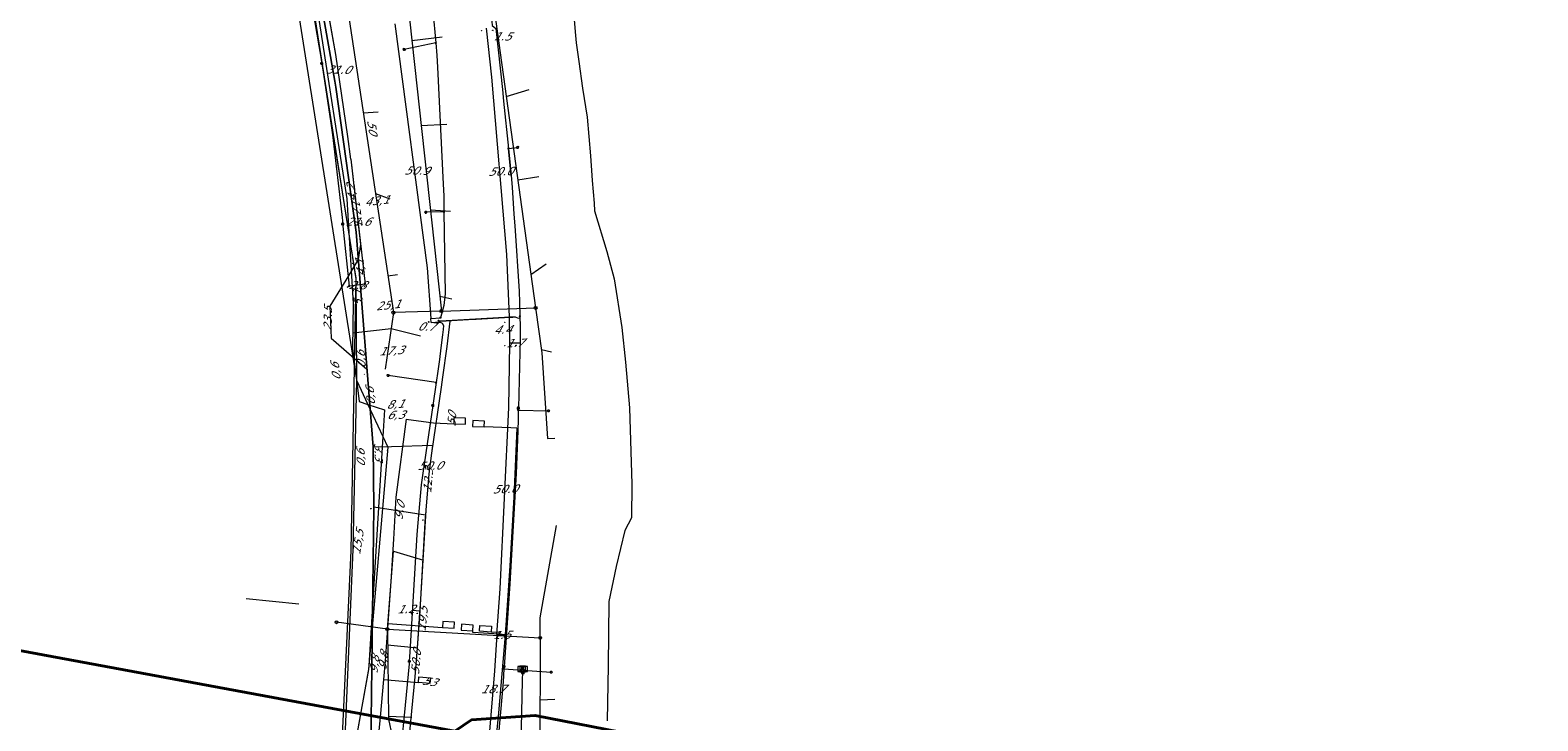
# Model space of a CAD drawing. Header units: metres. Extents: x 124576 to 133557, y 395865 to 402386.
# Tile 8 of 256: x 124839 to 125097, y 396050 to 396168. Entities that reach past the tile are written whole.
import ezdxf
from ezdxf.enums import TextEntityAlignment as Align

# ---------------------------------------------------------------- set-up
doc = ezdxf.new("R2010")
doc.units = ezdxf.units.M
doc.header["$MEASUREMENT"] = 0
for name, color, linetype, lineweight, true_color in [('LG_AanduidingEisVoorzorgsmaatregel', 7, 'Continuous', 40, 0xf7284a), ('LG_Datatransport_Eurofiber_Nederland_BV', 3, 'Continuous', 13, 0x00ff00), ('LG_Datatransport_Gemeente_Tilburg_Ruimtelijke_Uitvoering', 3, 'Continuous', 13, 0x00ff00), ('LG_Datatransport_KPN_BV', 3, 'Continuous', 13, 0x00ff00), ('LG_Laag_Spanning', 7, 'Continuous', 13, 0x960000), ('LG_Laag_Spanning_Enexis_Netbeheer_BV', 7, 'Continuous', 13, 0x960000), ('LG_Laag_Spanning_Gemeente_Tilburg_Ruimtelijke_Uitvoering', 7, 'Continuous', 13, 0x960000), ('LG_Midden_Spanning_Enexis_Netbeheer_BV', 7, 'Continuous', 13, 0xd20000), ('LG_Riool_Vrij_Verval_Gemeente_Tilburg_Ruimtelijke_Uitvoering', 7, 'Continuous', 13, 0xca00a0)]:
    doc.layers.add(name, color=color, linetype=linetype, lineweight=lineweight, true_color=true_color)
for name, color, linetype, lineweight in [('LG_Laag_Spanning_P_Enexis_Netbeheer_BV', 7, 'Continuous', 0), ('LG_Riool_Vrij_Verval_P_Gemeente_Tilburg_Ruimtelijke_Uitvoering', 7, 'Continuous', 0), ('MV_Datatransport', 7, 'Continuous', 0), ('MV_Laag_Spanning', 7, 'Continuous', 0), ('MV_Laag_Spanning_lijn', 7, 'Continuous', 0), ('MV_Laag_Spanning_pijl', 7, 'Continuous', 0), ('MV_Midden_Spanning', 7, 'Continuous', 0), ('MV_Midden_Spanning_lijn', 7, 'Continuous', 0), ('MV_Midden_Spanning_pijl', 7, 'Continuous', 0)]:
    doc.layers.add(name, color=color, linetype=linetype, lineweight=lineweight)
doc.styles.add('Klic_Annotatie', font='verdanai.ttf', dxfattribs={"oblique": 20, "height": 1.4})

# ---------------------------------------------------------------- blocks, each defined once
blk = doc.blocks.new('Mof')
at = {"layer": 'LG_Laag_Spanning_P_Enexis_Netbeheer_BV'}
h = blk.add_hatch(color=256, dxfattribs=at)
edge = h.paths.add_edge_path()
edge.add_arc((0, 0), 2, 0, 360)
blk = doc.blocks.new('DeliveryPoint')
at = {"layer": 'LG_Laag_Spanning_P_Enexis_Netbeheer_BV', "flags": 128}
blk.add_lwpolyline([(-3.7, -2.5), (3.8, -2.5), (3.8, 2.5), (-3.7, 2.5), (-3.7, -2.5)], close=True, dxfattribs=at)
blk.add_lwpolyline([(-3.7, 2.5), (-3.7, 2.2), (0, 0), (3.8, 2.2)], dxfattribs=at)
blk = doc.blocks.new('Streetlight')
at = {"layer": 'LG_Laag_Spanning_P_Enexis_Netbeheer_BV'}
for p, q in [((-1.8, 1.8), (-1.1, 1.1)), ((0, 2.5), (0, 1.5)), ((1.8, 1.8), (1.1, 1.1)), ((-1.1, -1.1), (-1.8, -1.8)), ((0, -1.5), (0, -2.5)), ((1.1, -1.1), (1.8, -1.8))]:
    blk.add_line(p, q, dxfattribs=at)
at = {"layer": 'LG_Laag_Spanning_P_Enexis_Netbeheer_BV', "flags": 128}
for points in [[(-2.5, 0), (-1.5, 0)], [(1.5, 0), (2.5, 0)]]:
    blk.add_lwpolyline(points, dxfattribs=at)
at = {"layer": 'LG_Laag_Spanning_P_Enexis_Netbeheer_BV'}
blk.add_circle((0, 0), 1.5, dxfattribs=at)
blk = doc.blocks.new('Aansluitkast_1')
at = {"layer": 'LG_Laag_Spanning_P_Enexis_Netbeheer_BV'}
for p, q in [((-2.5, 2.5), (2.5, 2.5)), ((0, -2.5), (0, 2.5))]:
    blk.add_line(p, q, dxfattribs=at)
at = {"layer": 'LG_Laag_Spanning_P_Enexis_Netbeheer_BV', "flags": 128}
blk.add_lwpolyline([(-5, -5), (5, -5), (5, 5), (-5, 5), (-5, -5)], close=True, dxfattribs=at)
blk = doc.blocks.new('m_pijl')
at = {"layer": 'MV_Laag_Spanning_pijl'}
blk.add_hatch(color=7, dxfattribs=at).paths.add_polyline_path([(-1, -0.3), (-1, 0), (-1, 0.3), (0, 0)])
at = {"layer": 'MV_Laag_Spanning_pijl', "flags": 128}
blk.add_lwpolyline([(-1, 0), (-1, 0.3), (0, 0), (-1, -0.3), (-1, 0)], close=True, dxfattribs=at)
blk = doc.blocks.new('m_pijl_1')
at = {"layer": 'MV_Midden_Spanning_pijl'}
blk.add_hatch(color=7, dxfattribs=at).paths.add_polyline_path([(-1, -0.3), (-1, 0), (-1, 0.3), (0, 0)])
at = {"layer": 'MV_Midden_Spanning_pijl', "flags": 128}
blk.add_lwpolyline([(-1, 0), (-1, 0.3), (0, 0), (-1, -0.3), (-1, 0)], close=True, dxfattribs=at)
blk = doc.blocks.new('Onbekend_2')
at = {"layer": 'LG_Riool_Vrij_Verval_P_Gemeente_Tilburg_Ruimtelijke_Uitvoering'}
blk.add_hatch(color=256, dxfattribs=at).paths.add_polyline_path([(-0.3, -1.1, -0.262633), (0.2, 0.2), (0.6, 0.5, 0.379827), (0.7, 1.3), (0.7, 1.3, 0.228508), (0, 1.5), (0, 1.5, 0.459053), (-0.8, 0.8), (-1.3, 0.9, -0.414214), (-0.1, 2, -0.243799), (1.1, 1.5, -0.379827), (0.9, 0.1), (0.5, -0.2, 0.262633), (0.2, -1.1), (-0.2, -1.1)])
blk.add_circle((0, 0), 2.5, dxfattribs=at)
at = {"layer": 'LG_Riool_Vrij_Verval_P_Gemeente_Tilburg_Ruimtelijke_Uitvoering', "extrusion": (0, 0, -1)}
blk.add_solid([(0.3, -2.1), (-0.2, -2.1), (0.3, -1.5), (-0.2, -1.5)], dxfattribs=at)

msp = doc.modelspace()

# ---------------------------------------------------------------- linework, layer by layer
at = {"layer": 'LG_AanduidingEisVoorzorgsmaatregel', "flags": 128}
msp.add_lwpolyline([(124577.14, 396121.25), (124592.09, 396101.31), (124671.57, 396110.47), (124679.7, 396110.06), (124746.84, 396081.09), (124769.27, 396074.23), (124911.43, 396047.85), (124914.3, 396049.78), (124925.2, 396050.57), (124959.13, 396043.9), (124965.6, 396041.64), (124971.98, 396036.47), (125097.04, 396013.35)], dxfattribs=at)
at = {"layer": 'LG_Datatransport_Eurofiber_Nederland_BV', "flags": 128}
for points in [[(124842.8, 396356.9), (124856, 396313), (124843.8, 396300.1), (124850.4, 396277.1), (124856.86, 396271.38), (124860.84, 396273.81), (124866.43, 396254.41), (124872.3, 396233.2), (124876.2, 396223.7), (124879.3, 396204.9), (124886.6, 396175.7), (124894.5, 396125.4), (124894.6, 396108.1), (124894, 396079), (124891.8, 396028), (124888.1, 396012), (124887.4, 396007.2), (124884.3, 395991.4), (124883.5, 395982.4), (124884.34, 395963.77), (124886, 395932.2), (124882.82, 395911)], [(124856.88, 396271.35), (124860.84, 396273.81), (124866.43, 396254.41), (124872.3, 396233.2), (124876.2, 396223.7), (124879.3, 396204.9), (124886.6, 396175.7), (124894.5, 396125.4), (124894.6, 396108.1), (124894, 396079), (124891.8, 396028), (124888.1, 396012), (124887.4, 396007.2), (124884.3, 395991.4), (124883.5, 395982.4), (124884.34, 395963.77), (124886, 395932.2), (124882.82, 395911)], [(124856.89, 396271.36), (124860.84, 396273.81), (124866.43, 396254.41), (124872.3, 396233.2), (124876.2, 396223.7), (124879.3, 396204.9), (124886.6, 396175.7), (124894.5, 396125.4), (124894.6, 396108.1), (124894, 396079), (124891.8, 396028), (124888.1, 396012), (124887.4, 396007.2), (124884.3, 395991.4), (124883.5, 395982.4), (124884.34, 395963.77), (124886, 395932.2), (124882.82, 395911)]]:
    msp.add_lwpolyline(points, dxfattribs=at)
at = {"layer": 'LG_Datatransport_Gemeente_Tilburg_Ruimtelijke_Uitvoering'}
for p, q in [((124931.82, 396170.55), (124932.06, 396167.76)), ((124932.06, 396167.76), (124932.26, 396165.84)), ((124932.26, 396165.84), (124932.72, 396162.68)), ((124932.72, 396162.68), (124933.34, 396158.12)), ((124933.34, 396158.12), (124934.11, 396153.11)), ((124934.11, 396153.11), (124934.71, 396146.51)), ((124934.71, 396146.51), (124934.93, 396143.12)), ((124934.93, 396143.12), (124935.01, 396142.26)), ((124935.01, 396142.26), (124935.34, 396138.37)), ((124935.34, 396138.37), (124935.4, 396137.04)), ((124935.4, 396137.04), (124937.53, 396130.12)), ((124937.53, 396130.12), (124938.75, 396125.41)), ((124938.75, 396125.41), (124940.05, 396117.05)), ((124940.05, 396117.05), (124940.71, 396111.12)), ((124940.71, 396111.12), (124941.4, 396103.27)), ((124941.4, 396103.27), (124941.77, 396090.23)), ((124941.77, 396090.23), (124941.74, 396084.45)), ((124941.74, 396084.45), (124940.6, 396082.27)), ((124940.6, 396082.27), (124939.12, 396076.07)), ((124939.12, 396076.07), (124937.87, 396070.07)), ((124937.87, 396070.07), (124937.72, 396059.05)), ((124937.72, 396059.05), (124937.56, 396049.63))]:
    msp.add_line(p, q, dxfattribs=at)
at = {"layer": 'LG_Datatransport_KPN_BV', "flags": 128}
for points in [[(124871.94, 396251.91), (124869.98, 396248.85), (124870.65, 396246.17), (124877.76, 396218.06), (124888.19, 396169.5), (124892.96, 396139.15), (124893.29, 396133.4), (124894.01, 396121.16), (124893.94, 396113.51), (124894.27, 396110.73), (124894.59, 396108.1), (124895.04, 396104.36), (124896.56, 396103.87), (124899.42, 396102.93), (124899.13, 396098.37), (124896.7, 396059.08), (124896.67, 396058.55), (124896.64, 396058.41), (124891.37, 396028.89), (124887.43, 396006.82), (124885.81, 396000.15)], [(124869.87, 396244.82), (124872.34, 396233.06), (124879.28, 396204.91), (124894.26, 396110.17), (124894.59, 396108.1), (124894.6, 396108.05), (124896.56, 396103.87), (124899.13, 396098.37), (124899.99, 396096.55), (124896.7, 396059.08), (124896.64, 396058.41), (124896.62, 396058.15), (124891.36, 396028.78)], [(124891.36, 396028.78), (124891.37, 396028.89), (124893.7, 396078.77), (124894.26, 396110.17), (124894.27, 396110.73), (124894.54, 396125.53), (124893.29, 396133.4), (124886.62, 396175.67), (124875.97, 396224.54), (124869.87, 396244.82)]]:
    msp.add_lwpolyline(points, dxfattribs=at)
at = {"layer": 'LG_Laag_Spanning', "flags": 128}
msp.add_lwpolyline([(124923.88, 396058.93), (124922.28, 396058.93), (124922.27, 396058.92), (124922.27, 396058.92), (124922.27, 396058.12), (124922.27, 396058.11), (124922.28, 396058.11), (124923.88, 396058.11), (124923.89, 396058.11), (124923.89, 396058.12), (124923.89, 396058.92), (124923.89, 396058.92), (124923.88, 396058.93)], dxfattribs=at)
at = {"layer": 'LG_Laag_Spanning_Enexis_Netbeheer_BV'}
for p, q in [((124908.19, 396165.85), (124902.8, 396164.72)), ((124920.64, 396147.77), (124922.2, 396147.93)), ((124909.59, 396136.87), (124906.49, 396136.83)), ((124908.24, 396107.62), (124900.01, 396108.84)), ((124922.33, 396102.91), (124927.51, 396102.78)), ((124919.87, 396058.53), (124927.96, 396057.98))]:
    msp.add_line(p, q, dxfattribs=at)
at = {"layer": 'LG_Laag_Spanning_Enexis_Netbeheer_BV', "flags": 128}
for points in [[(124882.57, 396194.05), (124883.25, 396191.05), (124883.67, 396189.09), (124886.07, 396177.39), (124886.44, 396175.42), (124888.16, 396165.38), (124888.48, 396163.41), (124888.64, 396162.36)], [(124882.57, 396194.05), (124883.25, 396191.05), (124883.67, 396189.09), (124886.07, 396177.39), (124886.44, 396175.42), (124888.16, 396165.38), (124888.48, 396163.41), (124888.64, 396162.36)], [(124897.43, 396194.83), (124897.89, 396194.24), (124901.66, 396191.16), (124902.57, 396189.53), (124903.75, 396180.8), (124904.27, 396178.89), (124907.4, 396171.47), (124907.88, 396169.55), (124908.19, 396165.85), (124908.38, 396163.72), (124908.51, 396161.72), (124909.48, 396141.62), (124909.55, 396139.62), (124909.59, 396136.87), (124909.81, 396122.82), (124909.56, 396120.85), (124908.99, 396118.75)], [(124897.43, 396194.83), (124897.89, 396194.24), (124901.66, 396191.16), (124902.57, 396189.53), (124903.75, 396180.8), (124904.27, 396178.89), (124907.4, 396171.47), (124907.88, 396169.55), (124908.19, 396165.85), (124908.38, 396163.72), (124908.51, 396161.72), (124909.48, 396141.62), (124909.55, 396139.62), (124909.59, 396136.87), (124909.81, 396122.82), (124909.56, 396120.85), (124908.99, 396118.75)], [(124917.62, 396170.41), (124917.77, 396169.5), (124917.87, 396168.85), (124918.2, 396168.58), (124918.51, 396168.31), (124919.61, 396157.87), (124919.82, 396155.88), (124920.64, 396147.77), (124921.12, 396143.12), (124921.28, 396141.12), (124921.58, 396136.48), (124921.71, 396134.49), (124922.46, 396123.32), (124922.55, 396121.33), (124922.6, 396119)], [(124918.51, 396168.31), (124919.61, 396157.87), (124919.82, 396155.88), (124920.64, 396147.77), (124921.12, 396143.12), (124920.64, 396147.77), (124921.12, 396143.12), (124921.28, 396141.12), (124921.58, 396136.48), (124921.71, 396134.49), (124922.46, 396123.32), (124922.55, 396121.33), (124922.6, 396119)], [(124888.64, 396162.36), (124890.2, 396152.08), (124890.47, 396150.1), (124892.07, 396136.44), (124892.25, 396134.84)], [(124888.64, 396162.36), (124890.2, 396152.08), (124890.47, 396150.1), (124892.07, 396136.44), (124892.25, 396134.84)], [(124892.25, 396134.84), (124892.29, 396134.45), (124893.34, 396124.17)], [(124892.25, 396134.84), (124892.29, 396134.45), (124893.34, 396124.17)], [(124922.6, 396119), (124922.61, 396118.72), (124922.38, 396118.62), (124921.83, 396118.85), (124921.37, 396118.85), (124920.91, 396118.84), (124909.02, 396118.14), (124908.84, 396118.14), (124908.67, 396118.17), (124908.64, 396118.18), (124908.58, 396118.34), (124908.71, 396118.33), (124908.84, 396118.01)], [(124908.84, 396118.14), (124909.02, 396118.14), (124914.79, 396118.48), (124915.09, 396118.49), (124920.91, 396118.84), (124921.37, 396118.85)], [(124908.84, 396118.14), (124909.02, 396118.14), (124914.79, 396118.48), (124915.09, 396118.49), (124920.91, 396118.84), (124921.37, 396118.85)], [(124921.37, 396118.85), (124920.91, 396118.84), (124909.02, 396118.14), (124908.84, 396118.14)], [(124922.6, 396119), (124922.61, 396118.72), (124922.38, 396118.62), (124921.83, 396118.85), (124921.37, 396118.85)], [(124922.6, 396119), (124922.64, 396117.23), (124922.64, 396115.23), (124922.34, 396103.26)], [(124922.6, 396119), (124922.64, 396117.23), (124922.64, 396115.23), (124922.34, 396103.26)], [(124908.84, 396118.01), (124909.27, 396117.81), (124909.52, 396117.38), (124909.44, 396116.7), (124909.33, 396115.8), (124909.05, 396113.56), (124908.8, 396111.56), (124908.53, 396109.58), (124908.24, 396107.62), (124907.66, 396103.72)], [(124908.84, 396118.01), (124909.27, 396117.81), (124909.52, 396117.38), (124909.44, 396116.7), (124909.33, 396115.8), (124909.05, 396113.56), (124908.8, 396111.56), (124908.53, 396109.58), (124908.24, 396107.62), (124907.66, 396103.72)], [(124908.84, 396118.14), (124908.67, 396118.17), (124908.64, 396118.18), (124908.58, 396118.34), (124908.71, 396118.33), (124908.84, 396118.01)], [(124907.66, 396103.72), (124905.95, 396092.1), (124905.71, 396090.11), (124905.11, 396083.59), (124904.96, 396081.59), (124903.76, 396061.39), (124903.65, 396059.84)], [(124907.66, 396103.72), (124905.95, 396092.1), (124905.71, 396090.11), (124905.11, 396083.59), (124904.96, 396081.59), (124903.76, 396061.39), (124903.65, 396059.84)], [(124922.34, 396103.26), (124922.33, 396102.91), (124922.29, 396101.35), (124922.23, 396099.35), (124921.95, 396092.03), (124921.85, 396090.03), (124921, 396075.1), (124920.87, 396073.1), (124919.9, 396058.92)], [(124922.34, 396103.26), (124922.33, 396102.91), (124922.29, 396101.35), (124922.23, 396099.35), (124921.95, 396092.03), (124921.85, 396090.03), (124921, 396075.1), (124920.87, 396073.1), (124919.9, 396058.92)], [(124903.65, 396059.84), (124903.61, 396059.4), (124901.51, 396037.55), (124901.29, 396035.56), (124899.57, 396021.8), (124899.3, 396019.82), (124898.72, 396015.8)], [(124903.65, 396059.84), (124903.61, 396059.4), (124901.51, 396037.55), (124901.29, 396035.56), (124899.57, 396021.8), (124899.3, 396019.82), (124898.72, 396015.8)], [(124919.9, 396058.92), (124919.87, 396058.53), (124919.72, 396056.3), (124919.56, 396054.3), (124918.87, 396046.67), (124918.75, 396045.38)], [(124919.9, 396058.92), (124919.87, 396058.53), (124919.72, 396056.3), (124919.56, 396054.3), (124918.87, 396046.67), (124918.75, 396045.38)], [(124919.35, 396007.54), (124919.98, 396007.84), (124921.65, 396020.57), (124922.43, 396032.46), (124922.69, 396040.45), (124923.07, 396056.51), (124923.08, 396058.12)]]:
    msp.add_lwpolyline(points, dxfattribs=at)
at = {"layer": 'LG_Laag_Spanning_Gemeente_Tilburg_Ruimtelijke_Uitvoering'}
for p, q in [((124931.82, 396170.55), (124932.06, 396167.76)), ((124932.06, 396167.76), (124932.26, 396165.84)), ((124932.26, 396165.84), (124932.72, 396162.68)), ((124932.72, 396162.68), (124933.34, 396158.12)), ((124933.34, 396158.12), (124934.11, 396153.11)), ((124934.11, 396153.11), (124934.71, 396146.51)), ((124934.71, 396146.51), (124934.93, 396143.12)), ((124934.93, 396143.12), (124935.01, 396142.26)), ((124935.01, 396142.26), (124935.34, 396138.37)), ((124935.34, 396138.37), (124935.4, 396137.04)), ((124935.4, 396137.04), (124937.53, 396130.12)), ((124937.53, 396130.12), (124938.75, 396125.41)), ((124938.75, 396125.41), (124940.05, 396117.05)), ((124940.05, 396117.05), (124940.71, 396111.12)), ((124940.71, 396111.12), (124941.4, 396103.27)), ((124941.4, 396103.27), (124941.77, 396090.23)), ((124903.13, 396101.33), (124901.33, 396087.98)), ((124903.13, 396101.33), (124907.78, 396100.7)), ((124922.07, 396099.82), (124921.07, 396099.85)), ((124941.77, 396090.23), (124941.74, 396084.45)), ((124941.74, 396084.45), (124940.6, 396082.27)), ((124940.6, 396082.27), (124939.12, 396076.07)), ((124939.12, 396076.07), (124937.87, 396070.07)), ((124937.87, 396070.07), (124937.72, 396059.05)), ((124900, 396066.32), (124904.65, 396065.98)), ((124919.08, 396064.47), (124919.1, 396064.77)), ((124920.08, 396064.4), (124919.08, 396064.47)), ((124899.23, 396056.73), (124903.87, 396056.33)), ((124937.72, 396059.05), (124937.56, 396049.63))]:
    msp.add_line(p, q, dxfattribs=at)
at = {"layer": 'LG_Laag_Spanning_Gemeente_Tilburg_Ruimtelijke_Uitvoering', "flags": 128}
for points in [[(124907.78, 396100.7), (124911.28, 396100.57), (124913.28, 396100.5), (124913.31, 396101.5), (124911.31, 396101.57), (124911.28, 396100.57)], [(124921.07, 396099.85), (124916.5, 396100.02), (124916.53, 396101.02), (124914.54, 396101.1), (124914.5, 396100.1), (124916.5, 396100.02)], [(124922.07, 396099.82), (124921.56, 396088), (124920.89, 396076.19), (124920.08, 396064.4)], [(124901.33, 396087.98), (124900.95, 396080.76), (124900.51, 396073.54), (124900, 396066.32)], [(124900, 396066.32), (124899.76, 396063.12), (124899.5, 396059.92), (124899.23, 396056.73)], [(124904.65, 396065.98), (124909.33, 396065.65), (124911.33, 396065.53), (124911.39, 396066.53), (124909.39, 396066.65), (124909.33, 396065.65)], [(124919.08, 396064.47), (124914.53, 396064.76), (124914.55, 396065.06), (124914.61, 396066.05), (124912.62, 396066.18), (124912.55, 396065.18), (124914.55, 396065.06)], [(124919.1, 396064.77), (124917.68, 396064.86), (124915.68, 396064.98), (124915.74, 396065.98), (124917.74, 396065.86), (124917.68, 396064.86)], [(124920.08, 396064.4), (124918.95, 396050.99), (124917.63, 396037.6), (124916.11, 396024.23)], [(124899.23, 396056.73), (124898.65, 396050.26), (124898.02, 396043.79), (124897.34, 396037.33)], [(124903.87, 396056.33), (124905.21, 396056.2), (124905.3, 396057.2), (124907.29, 396057.02), (124907.2, 396056.02), (124905.21, 396056.2)]]:
    msp.add_lwpolyline(points, dxfattribs=at)
at = {"layer": 'LG_Midden_Spanning_Enexis_Netbeheer_BV', "flags": 128}
for points in [[(124852.19, 396275.32), (124853.75, 396275.74), (124856.24, 396275.06), (124866.81, 396264.18), (124868.25, 396262.5), (124868.06, 396261.21), (124866.5, 396260.22), (124866.09, 396258.78), (124870.16, 396250.35), (124876.12, 396231.7), (124886.78, 396182.74), (124890.91, 396159.28), (124891.07, 396158.29), (124894.52, 396133.4), (124897.44, 396096.58), (124897.56, 396086.27), (124896.95, 396035.96), (124892.6, 396010.67)], [(124881.85, 395911), (124887.53, 395948.02), (124887.14, 395950.93), (124886.09, 395958.85), (124886.46, 395961.56), (124886.55, 395962.22), (124888.75, 395978.41), (124888.9, 395979.49), (124891.19, 395996.31), (124891.67, 396000.43), (124891.88, 396005.2), (124892.14, 396007.14), (124892.32, 396008.5), (124892.46, 396009.58), (124892.6, 396010.67), (124896.95, 396035.96), (124897.56, 396086.27), (124897.44, 396096.58), (124894.52, 396133.4), (124891.07, 396158.29), (124890.91, 396159.28), (124886.78, 396182.74)], [(124881.85, 395911), (124887.53, 395948.02), (124887.14, 395950.93), (124886.09, 395958.85), (124886.46, 395961.56), (124886.55, 395962.22), (124888.75, 395978.41), (124888.9, 395979.49), (124891.19, 395996.31), (124891.67, 396000.43), (124891.88, 396005.2), (124892.14, 396007.14), (124892.32, 396008.5), (124892.46, 396009.58), (124892.6, 396010.67), (124896.95, 396035.96), (124897.56, 396086.27), (124897.44, 396096.58), (124894.52, 396133.4), (124891.07, 396158.29), (124890.91, 396159.28), (124886.78, 396182.74)], [(124881.85, 395911), (124887.53, 395948.02), (124887.14, 395950.93), (124886.09, 395958.85), (124886.46, 395961.56), (124886.55, 395962.22), (124888.75, 395978.41), (124888.9, 395979.49), (124891.19, 395996.31), (124891.67, 396000.43), (124891.88, 396005.2), (124892.14, 396007.14), (124892.32, 396008.5), (124892.46, 396009.58), (124892.6, 396010.67), (124896.95, 396035.96), (124897.56, 396086.27), (124897.44, 396096.58), (124894.52, 396133.4), (124891.07, 396158.29), (124890.91, 396159.28), (124886.78, 396182.74)], [(124881.85, 395911), (124887.53, 395948.02), (124887.14, 395950.93), (124886.09, 395958.85), (124886.46, 395961.56), (124886.55, 395962.22), (124888.75, 395978.41), (124888.9, 395979.49), (124891.19, 395996.31), (124891.67, 396000.43), (124891.88, 396005.2), (124892.14, 396007.14), (124892.32, 396008.5), (124892.46, 396009.58), (124892.6, 396010.67), (124896.95, 396035.96), (124897.56, 396086.27), (124897.44, 396096.58), (124894.52, 396133.4), (124891.07, 396158.29), (124890.91, 396159.28), (124886.78, 396182.74)], [(124881.85, 395911), (124887.53, 395948.02), (124887.14, 395950.93), (124886.09, 395958.85), (124886.46, 395961.56), (124886.55, 395962.22), (124888.75, 395978.41), (124888.9, 395979.49), (124891.19, 395996.31), (124891.67, 396000.43), (124891.88, 396005.2), (124892.14, 396007.14), (124892.32, 396008.5), (124892.46, 396009.58), (124892.6, 396010.67), (124896.95, 396035.96), (124897.56, 396086.27), (124897.44, 396096.58), (124894.52, 396133.4), (124891.07, 396158.29), (124890.91, 396159.28), (124886.78, 396182.74)], [(124881.85, 395911), (124887.53, 395948.02), (124887.14, 395950.93), (124886.09, 395958.85), (124886.46, 395961.56), (124886.55, 395962.22), (124888.75, 395978.41), (124888.9, 395979.49), (124891.19, 395996.31), (124891.67, 396000.43), (124891.88, 396005.2), (124892.14, 396007.14), (124892.32, 396008.5), (124892.46, 396009.58), (124892.6, 396010.67), (124896.95, 396035.96), (124897.56, 396086.27), (124897.44, 396096.58), (124894.52, 396133.4), (124891.07, 396158.29), (124890.91, 396159.28), (124886.78, 396182.74)], [(124881.85, 395911), (124887.53, 395948.02), (124887.14, 395950.93), (124886.09, 395958.85), (124886.46, 395961.56), (124886.55, 395962.22), (124888.75, 395978.41), (124888.9, 395979.49), (124891.19, 395996.31), (124891.67, 396000.43), (124891.88, 396005.2), (124892.14, 396007.14), (124892.32, 396008.5), (124892.46, 396009.58), (124892.6, 396010.67), (124896.95, 396035.96), (124897.56, 396086.27), (124897.44, 396096.58), (124894.52, 396133.4), (124891.07, 396158.29), (124890.91, 396159.28), (124886.78, 396182.74)], [(124881.85, 395911), (124887.53, 395948.02), (124887.14, 395950.93), (124886.09, 395958.85), (124886.46, 395961.56), (124886.55, 395962.22), (124888.75, 395978.41), (124888.9, 395979.49), (124891.19, 395996.31), (124891.67, 396000.43), (124891.88, 396005.2), (124892.14, 396007.14), (124892.32, 396008.5), (124892.46, 396009.58), (124892.6, 396010.67), (124896.95, 396035.96), (124897.56, 396086.27), (124897.44, 396096.58), (124894.52, 396133.4), (124891.07, 396158.29), (124890.91, 396159.28), (124886.78, 396182.74)]]:
    msp.add_lwpolyline(points, dxfattribs=at)
at = {"layer": 'LG_Riool_Vrij_Verval_Gemeente_Tilburg_Ruimtelijke_Uitvoering'}
for p, q in [((124914.59, 396197.43), (124925.29, 396120.42)), ((124901.02, 396194.71), (124909.16, 396119.89)), ((124889.91, 396192.77), (124900.93, 396119.61)), ((124904.11, 396166.27), (124909.3, 396166.87)), ((124920.25, 396156.66), (124924.2, 396157.87)), ((124895.77, 396153.85), (124898.32, 396154.05)), ((124905.7, 396151.68), (124910.11, 396151.91)), ((124922.24, 396142.39), (124925.83, 396142.95)), ((124897.86, 396140.02), (124900.29, 396139.11)), ((124907.27, 396137.25), (124910.69, 396137)), ((124924.49, 396126.17), (124927.13, 396127.97)), ((124899.98, 396125.95), (124901.65, 396126.13)), ((124908.88, 396122.44), (124910.92, 396121.96)), ((124900.93, 396119.61), (124899.5, 396109.9)), ((124909.16, 396119.89), (124900.93, 396119.61)), ((124909.16, 396119.89), (124925.29, 396120.42)), ((124925.29, 396120.42), (124926.34, 396112.75)), ((124893.99, 396116.17), (124900.54, 396116.92)), ((124900.54, 396116.92), (124905.6, 396115.62)), ((124928.02, 396112.82), (124926.28, 396113.22)), ((124926.34, 396112.75), (124927.36, 396098.01)), ((124927.36, 396098.01), (124928.6, 396098.08)), ((124926.08, 396067.28), (124928.88, 396083.12)), ((124899.91, 396065.33), (124900.94, 396078.73)), ((124900.94, 396078.73), (124906.07, 396077.15)), ((124884.74, 396069.64), (124875.72, 396070.56)), ((124926.08, 396063.84), (124926.08, 396067.28)), ((124899.91, 396065.33), (124891.18, 396066.53)), ((124899.91, 396065.33), (124900.08, 396049.9)), ((124899.91, 396065.33), (124926.08, 396063.84)), ((124905.1, 396062.12), (124899.94, 396062.62)), ((124926.08, 396063.84), (124926.04, 396037.61)), ((124928.62, 396053.27), (124926.06, 396053.18)), ((124900.07, 396050.43), (124904.07, 396050.25)), ((124900.08, 396049.9), (124902.83, 396037.23))]:
    msp.add_line(p, q, dxfattribs=at)
at = {"layer": 'MV_Laag_Spanning_lijn'}
for p, q in [((124907.34, 396118.63), (124908.99, 396118.75)), ((124907.4, 396117.9), (124908.84, 396118.01))]:
    msp.add_line(p, q, dxfattribs=at)
at = {"layer": 'MV_Laag_Spanning_pijl'}
for p, q in [((124893.61, 396145.93), (124896.09, 396124.49)), ((124896.09, 396124.49), (124893.34, 396124.17)), ((124907.4, 396117.9), (124907.34, 396118.63)), ((124920.86, 396114.41), (124920.83, 396118.83)), ((124920.86, 396114.41), (124922.56, 396114.41)), ((124905.43, 396068.45), (124904.23, 396068.53)), ((124918.7, 396064.42), (124920.2, 396064.31))]:
    msp.add_line(p, q, dxfattribs=at)
at = {"layer": 'MV_Laag_Spanning_pijl', "flags": 128}
for points in [[(124893.61, 396145.93), (124893.12, 396149.83), (124891.04, 396163.88), (124888.82, 396176.53)], [(124901.16, 396169.13), (124901.16, 396169.13), (124906.69, 396127.3), (124907.34, 396118.63)], [(124920.83, 396118.87), (124920.35, 396129.57), (124917.77, 396159.96), (124916.88, 396168.37)], [(124910.59, 396118.15), (124910.06, 396113.83), (124909.36, 396108.57), (124909.11, 396106.84), (124907.43, 396095.53), (124906.98, 396091.99), (124906.46, 396085.77), (124905.57, 396070.47), (124905.43, 396068.45)], [(124918.68, 396064.42), (124919.21, 396072.24), (124920.7, 396103.34), (124920.81, 396110.54), (124920.86, 396114.36)], [(124905.43, 396068.45), (124905, 396062.14), (124904.61, 396057.19), (124902.68, 396037.17), (124902.65, 396036.76), (124901.03, 396023.29), (124900.39, 396018.72)], [(124918.68, 396064.42), (124918.25, 396058.22), (124917.2, 396045.78)]]:
    msp.add_lwpolyline(points, dxfattribs=at)
at = {"layer": 'MV_Midden_Spanning_lijn'}
msp.add_line((124900.62, 396096.67), (124907.63, 396096.87), dxfattribs=at)
at = {"layer": 'MV_Midden_Spanning_pijl'}
for p, q in [((124897.44, 396096.58), (124900.62, 396096.67)), ((124906.41, 396084.89), (124897.56, 396086.27))]:
    msp.add_line(p, q, dxfattribs=at)
at = {"layer": 'MV_Midden_Spanning_pijl', "flags": 128}
for points in [[(124893.61, 396145.92), (124893.12, 396149.83), (124891.04, 396163.88), (124888.56, 396177.99), (124885.66, 396192.24), (124885.01, 396195.16)], [(124893.61, 396145.92), (124895.3, 396131.31), (124894.89, 396128.73)], [(124894.89, 396128.73), (124892.79, 396125.17), (124890.02, 396120.73), (124890.28, 396115.25), (124896.38, 396109.92)], [(124907.63, 396096.87), (124907.43, 396095.53), (124906.98, 396091.99), (124906.46, 396085.77), (124906.41, 396084.89)], [(124906.41, 396084.89), (124906.4, 396084.63), (124905.57, 396070.47), (124905, 396062.14), (124904.61, 396057.19), (124902.68, 396037.17), (124902.65, 396036.76), (124902.48, 396035.23)]]:
    msp.add_lwpolyline(points, dxfattribs=at)

# ---------------------------------------------------------------- block references
at = {"layer": 'LG_Laag_Spanning_P_Enexis_Netbeheer_BV'}
for name, p, xscale, yscale, zscale, rotation in [('Streetlight', (124902.8, 396164.72), 0.1, 0.1, 0.1, 168), ('Streetlight', (124888.64, 396162.36), 0.09999999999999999, 0.09999999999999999, 0.09999999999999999, 84), ('Streetlight', (124922.2, 396147.93), 0.09999999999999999, 0.09999999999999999, 0.09999999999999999, 354.0000000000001), ('Streetlight', (124906.49, 396136.83), 0.1, 0.1, 0.1, 179), ('Streetlight', (124892.25, 396134.84), 0.09999999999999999, 0.09999999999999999, 0.09999999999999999, 84), ('Mof', (124893.34, 396124.17), 0.1, 0.1, 0.1, 1), ('Mof', (124908.99, 396118.75), 0.1, 0.1, 0.1, 359), ('Mof', (124922.6, 396119), 0.1, 0.1, 0.1, 2), ('Streetlight', (124900.01, 396108.84), 0.1, 0.1, 0.1, 188), ('Streetlight', (124907.66, 396103.72), 0.1, 0.1, 0.1, 24), ('Streetlight', (124922.34, 396103.26), 0.1, 0.1, 0.1, 91), ('Streetlight', (124927.51, 396102.78), 0.1, 0.1, 0.1, 1), ('Streetlight', (124903.65, 396059.84), 0.1, 0.1, 0.1, 98), ('Streetlight', (124919.9, 396058.92), 0.09999999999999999, 0.09999999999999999, 0.09999999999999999, 94), ('DeliveryPoint', (124923.08, 396058.12), 0.09999999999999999, 0.09999999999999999, 0.09999999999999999, 274), ('Streetlight', (124927.96, 396057.98), 0.09999999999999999, 0.09999999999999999, 0.09999999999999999, 4.000000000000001)]:
    msp.add_blockref(name, p, dxfattribs=dict(at, xscale=xscale, yscale=yscale, zscale=zscale, rotation=rotation))
at = {"layer": 'LG_Laag_Spanning_P_Enexis_Netbeheer_BV', "xscale": 0.1, "yscale": 0.1, "zscale": 0.1}
for name, p in [('Mof', (124908.19, 396165.85)), ('Mof', (124920.64, 396147.77)), ('Mof', (124909.59, 396136.87)), ('Mof', (124908.84, 396118.01)), ('Mof', (124908.24, 396107.62)), ('Mof', (124922.33, 396102.91)), ('Mof', (124919.87, 396058.53)), ('Aansluitkast_1', (124923.08, 396058.52))]:
    msp.add_blockref(name, p, dxfattribs=at)
at = {"layer": 'LG_Riool_Vrij_Verval_P_Gemeente_Tilburg_Ruimtelijke_Uitvoering', "xscale": 0.1, "yscale": 0.1, "zscale": 0.1}
for p in [(124900.93, 396119.61), (124909.16, 396119.89), (124925.29, 396120.42), (124891.18, 396066.53), (124899.91, 396065.33), (124926.08, 396063.84)]:
    msp.add_blockref('Onbekend_2', p, dxfattribs=at)
at = {"layer": 'MV_Laag_Spanning_pijl'}
for p, xscale, yscale, zscale, rotation in [((124916, 396168), 0.1, 0.1, 0.1, 96), ((124918, 396168), 0.09999999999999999, 0.09999999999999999, 0.09999999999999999, 4.000000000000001), ((124893, 396124), 0.1, 0.1, 0.1, 187), ((124896, 396124), 0.09999999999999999, 0.09999999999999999, 0.09999999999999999, 276.9999999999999), ((124907, 396118), 0.1, 0.1, 0.1, 275), ((124907, 396118), 0.09999999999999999, 0.09999999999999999, 0.09999999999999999, 94), ((124920, 396118), 0.1, 0.1, 0.1, 90), ((124920, 396114), 0.1, 0.1, 0.1, 89), ((124904, 396068), 0.09999999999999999, 0.09999999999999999, 0.09999999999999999, 176), ((124905, 396068), 0.1, 0.1, 0.1, 267), ((124920, 396064), 0.09999999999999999, 0.09999999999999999, 0.09999999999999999, 356)]:
    msp.add_blockref('m_pijl', p, dxfattribs=dict(at, xscale=xscale, yscale=yscale, zscale=zscale, rotation=rotation))
at = {"layer": 'MV_Laag_Spanning_pijl', "xscale": 0.1, "yscale": 0.1, "zscale": 0.1}
msp.add_blockref('m_pijl', (124922, 396114), dxfattribs=at)
at = {"layer": 'MV_Midden_Spanning_pijl', "xscale": 0.1, "yscale": 0.1, "zscale": 0.1}
for p, rotation in [((124894, 396128), 261), ((124896, 396109), 319), ((124900, 396096), 1), ((124897, 396086), 171), ((124906, 396084), 267)]:
    msp.add_blockref('m_pijl_1', p, dxfattribs=dict(at, rotation=rotation))

# ---------------------------------------------------------------- texts
at = {"layer": 'MV_Datatransport', "style": 'Klic_Annotatie', "oblique": 20}
for s, rotation, p in [('50', 278.5, (124897.31, 396151.43)), ('4,2', 96.2, (124893.77, 396140.05)), ('43,1', 6.2, (124898.04, 396138.8)), ('4,1', 96.2, (124895.26, 396127.24)), ('5,1', 96.2, (124894.81, 396122.06)), ('25,1', 6.3, (124899.98, 396120.9)), ('17,3', 4.1, (124900.53, 396113.09)), ('0,6', 94.3, (124895.39, 396111.53)), ('0,6', 97, (124891.05, 396109.44)), ('0,6', 94.4, (124896.98, 396105.22)), ('8,1', 4.2, (124901.19, 396103.92)), ('6,3', 1.6, (124901.28, 396102.09)), ('50', 87.1, (124910.94, 396101.28)), ('0,6', 91.7, (124895.33, 396094.63)), ('15,5', 80.8, (124894.85, 396080.22)), ('19,5', 84.3, (124905.93, 396067.03)), ('9,8', 83.1, (124897.66, 396059.25)), ('9,8', 83.1, (124899.17, 396059.89)), ('53', 352.3, (124907.08, 396056.38))]:
    msp.add_text(s, height=1.4, rotation=rotation, dxfattribs=at).set_placement(p, align=Align.MIDDLE_CENTER)
at = {"layer": 'MV_Laag_Spanning', "style": 'Klic_Annotatie', "oblique": 20}
for s, rotation, p in [('1.5', 359, (124919.56, 396166.98)), ('31.0', 359, (124891.43, 396161.26)), ('50.9', 359, (124904.9, 396143.96)), ('50.0', 2, (124919.26, 396143.83)), ('2.8', 359, (124894.72, 396124.33)), ('0.7', 359, (124906.55, 396117.24)), ('4.4', 2, (124919.59, 396116.71)), ('1.7', 2, (124921.71, 396114.41)), ('50.0', 1, (124907.16, 396093.39)), ('50.0', 2, (124920.03, 396089.38)), ('1.2', 2, (124903.02, 396068.78)), ('1.5', 1, (124919.45, 396064.36)), ('18.7', 1, (124917.98, 396055.09))]:
    msp.add_text(s, height=1.4, rotation=rotation, dxfattribs=at).set_placement(p, align=Align.MIDDLE_CENTER)
msp.add_text('21.6', height=1.4, dxfattribs=at).set_placement((124894.85, 396135.21), align=Align.MIDDLE_CENTER)
at = {"layer": 'MV_Midden_Spanning', "style": 'Klic_Annotatie', "oblique": 20}
for s, rotation, p in [('17.3', 277, (124894.61, 396137.31)), ('23.5', 89, (124889.68, 396118.48)), ('3.3', 272, (124898.39, 396095.81)), ('12.3', 85, (124906.88, 396090.76)), ('9.0', 81, (124901.99, 396085.58)), ('50.0', 85, (124904.8, 396059.68))]:
    msp.add_text(s, height=1.4, rotation=rotation, dxfattribs=at).set_placement(p, align=Align.MIDDLE_CENTER)

doc.saveas('drawing.dxf')
